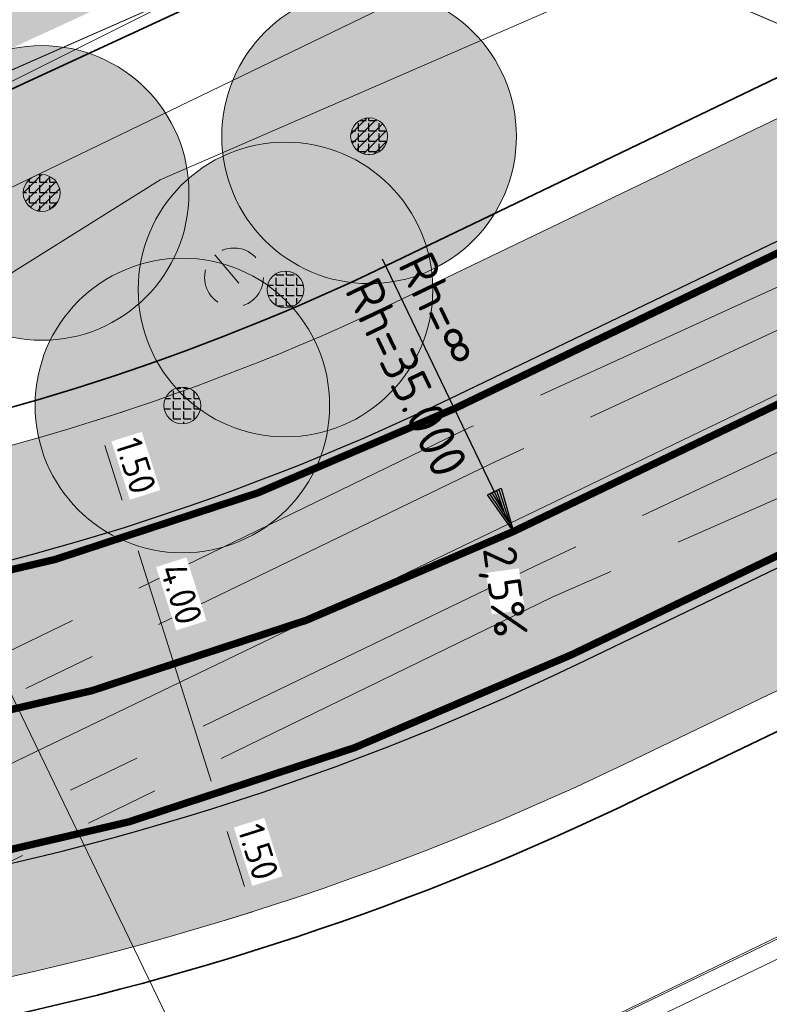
# Model space of a CAD drawing. Header units: metres. Extents: x 163543 to 168130, y 402678 to 405437.
# Tile 69 of 256: x 164463 to 164473, y 403418 to 403431. Entities that reach past the tile are written whole.
import ezdxf

# ---------------------------------------------------------------- set-up
doc = ezdxf.new("R2010")
doc.units = ezdxf.units.M
for name, pattern in [('X-CA190022.004-UO-ALM_Assen$0$AM-AS', [16, 10, -2, 2, -2]), ('X-CA190022.004-UO-DTM inmeting_v0.1$0$AM-AS', [16, 10, -2, 2, -2]), ('X-CA190022.004-UO-WHM_Putten en kolken combi_v0.1$0$RI-HUISAANSLUITING', [4.3, 2.5, -1.8])]:
    doc.linetypes.add(name, pattern=pattern)
doc.layers.get('0').update_dxf_attribs({"lineweight": 25})
for name, color, linetype, lineweight in [('X-CA190022.004-UO-ALM_Assen$0$N-WE-AM-AS_WEG-G', 10, 'X-CA190022.004-UO-ALM_Assen$0$AM-AS', 25), ('X-CA190022.004-UO-ALM_Assen$0$N-WE-AM-TANGENTPUNT-T25', 7, 'Continuous', 25), ('X-CA190022.004-UO-BGT_Ondergrond$0$GE_201_SHDHek_Lijn_GEM', 253, 'X-CA190022.004-UO-BGT_Ondergrond$0$Hekwerk', 9), ('X-CA190022.004-UO-BGT_Ondergrond$0$GE_251_SPRTrein_as_Lijn_GEM', 253, 'Continuous', 9), ('X-CA190022.004-UO-BGT_Ondergrond$0$GE_367_OWGBerm_groenvoorziening_grasenk_GEM', 253, 'Continuous', 9), ('X-CA190022.004-UO-BGT_Ondergrond$0$GE_421_OTDHalfverhard_gravel_Vlak_GEM', 253, 'Continuous', 9), ('X-CA190022.004-UO-BGT_Ondergrond$0$GE_541_OWTOever_slootkant_Vlak_GEM', 253, 'Continuous', 9), ('X-CA190022.004-UO-DTM inmeting_v0.1$0$B-WE-AM-AS_DWARSLIGGER-G', 246, 'X-CA190022.004-UO-DTM inmeting_v0.1$0$AM-AS', 0), ('X-CA190022.004-UO-DTM inmeting_v0.1$0$B-WE-AM-AS_SPOOR-G', 246, 'X-CA190022.004-UO-DTM inmeting_v0.1$0$AM-AS', 0), ('X-CA190022.004-UO-DTM inmeting_v0.1$0$B-WE-GR-BOOM-S', 246, 'Continuous', 0), ('X-CA190022.004-UO-DTM inmeting_v0.1$0$B-WE-GW-TALUD_KRUIN-G', 246, 'Continuous', 0), ('X-CA190022.004-UO-DTM inmeting_v0.1$0$B-WE-GW-TALUD_TEEN-G', 246, 'Continuous', 0), ('X-CA190022.004-UO-DWM_Beplanting$0$N-GV-GR-BOOM_SOLITAIR-G', 92, 'Continuous', 18), ('X-CA190022.004-UO-DWM_Beplanting$0$N-WE-GR-BOOM-S', 90, 'Continuous', 18), ('X-CA190022.004-UO-DWM_Snelfietsroute$0$N-WE-GW-BERM-G', 90, 'Continuous', 18), ('X-CA190022.004-UO-DWM_Snelfietsroute$0$N-WE-VH-KANTVERHARDING-G', 210, 'Continuous', 25), ('X-CA190022.004-UO-DWM_Snelfietsroute$0$N-WE-VW-MARKERING_LANGS_STREEP_DOORGETROKKEN_010-G', 7, 'Continuous', 0), ('X-CA190022.004-UO-GZM_Werkgrens_v0.2$0$N-WE-KG-GRENS_SYSTEEMGRENS-G', 7, 'X-CA190022.004-UO-GZM_Werkgrens_v0.2$0$KG-OG', 35), ('X-CA190022.004-UO-KAD_Percelen$0$B-WE-KG-GRENS_PERCEEL-GV', 150, 'Continuous', 9), ('X-CA190022.004-UO-TXT_Tekst 1op200$0$N-WE-VH-VERKANTING-G', 7, 'Continuous', 35), ('X-CA190022.004-UO-TXT_Tekst 1op200$0$N-WE-VH-VERKANTING-T18', 7, 'Continuous', 18), ('X-CA190022.004-UO-TXT_Tekst 1op200$0$X-XX-AL-AANKLEDING-M', 7, 'Continuous', 18), ('X-CA190022.004-UO-WHM_Putten en kolken combi_v0.1$0$B-WE-RI-DUIKER-G', 251, 'X-CA190022.004-UO-WHM_Putten en kolken combi_v0.1$0$RI-HUISAANSLUITING', 18)]:
    doc.layers.add(name, color=color, linetype=linetype, lineweight=lineweight)
doc.layers.add('X-CA190022.004-UO-ARC_Arcering$0$N-GV-GR-GRAS-A-200 GRASMENGSEL M1', color=62, linetype='Continuous', lineweight=18, transparency=0.5)
doc.layers.add('X-CA190022.004-UO-ARC_Arcering$0$N-WE-VH-VERHARDING_ASFALT_ROOD-A', color=232, linetype='Continuous', lineweight=0, transparency=0.5)
for name, color, linetype in [('X-CA190022.004-UO-DWM_Beplanting$0$B-WE-GR-BOOM-S AFKOMSTIG UIT BOMENBESTAND GEMEENTE', 252, 'Continuous'), ('X-CA190022.004-UO-DWM_Beplanting$0$B-WE-GR-BOOM-S AFKOMSTIG UIT DTM_v0.4', 252, 'Continuous'), ('X-CA190022.004-UO-DWM_Beplanting$0$N-GV-GR-GRAS-A-200', 7, 'Continuous')]:
    doc.layers.add(name, color=color, linetype=linetype)
doc.styles.add('X-CA190022.004-UO-ALM_Assen$0$NLCS-ISO', font='NLCS-ISO.ttf')
doc.styles.add('X-CA190022.004-UO-TXT_Tekst 1op200$0$NLCS-ISO-M200-T18', font='NLCS-ISO.ttf', dxfattribs={"height": 0.36})
doc.styles.add('X-CA190022.004-UO-TXT_Tekst 1op200$0$NLCS-ISO-M500-T18', font='NLCS-ISO.ttf', dxfattribs={"height": 0.9})
doc.linetypes.add('X-CA190022.004-UO-BGT_Ondergrond$0$Hekwerk', pattern='A,5,-1.5,[2,dgnlstyle-Veghel.shx,S=0.007936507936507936,R=0,X=0,Y=0],-1.5', length=8)
doc.linetypes.add('X-CA190022.004-UO-GZM_Werkgrens_v0.2$0$KG-OG', pattern='A,5.5,-1.5,[2,NLCS.SHX,S=0.5,R=0,X=0,Y=0],-1.5', length=8.5)
doc.dimstyles.new('X-CA190022.004-UO-TXT_Tekst 1op200$0$NLCS-M200-T18-PIJL_L2_H1', dxfattribs={"dimscale": 0.2, "dimtxt": 2.5, "dimasz": 1.8, "dimexe": 2, "dimexo": 2, "dimgap": 0.7, "dimtad": 1, "dimzin": 0, "dimdsep": 46, "dimtxsty": 'X-CA190022.004-UO-TXT_Tekst 1op200$0$NLCS-ISO-M200-T18', "dimcen": 0, "dimdle": 2, "dimclrd": 256, "dimclre": 256, "dimclrt": 10, "dimadec": 1, "dimazin": 0, "dimtfac": 1, "dimtdec": 3, "dimtofl": 0, "dimtmove": 0, "dimatfit": 3, "dimfxl": 2, "dimfxlon": 1, "dimtfillclr": 256, "dimtolj": 1, "dimtzin": 0, "dimlwd": -1, "dimlwe": -1, "dimarcsym": 0})

# ---------------------------------------------------------------- blocks, each defined once
blk = doc.blocks.new('X-CA190022.004-UO-DTM inmeting_v0.1$0$boom')
h = blk.add_hatch()
h.set_pattern_fill('ANSI31', color=256, scale=0.13)
h.set_pattern_definition([(45, (0, 0), (-0.2918583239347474, 0.2918583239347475), [])])
h.paths.add_polyline_path([(-1, 0, 1), (1, 0, 1)])
blk.add_circle((0, 0), 1)
blk = doc.blocks.new('X-CA190022.004-UO-DWM_Beplanting$0$SGR-BOOM_01-SO')
at = {"linetype": 'ByBlock', "lineweight": 18}
h = blk.add_hatch(color=0, dxfattribs=at)
h.dxf.hatch_style = 1
edge = h.paths.add_edge_path()
edge.add_arc((0, 0), 0.25, 0, 360)
at = {"color": 0, "linetype": 'ByBlock', "lineweight": 18}
for radius in [2, 0.25]:
    blk.add_circle((0, 0), radius, dxfattribs=at)
blk = doc.blocks.new('X-CA190022.004-UO-DWM_Beplanting$0$IMGEOBoom')
at = {"transparency": 33554457}
h = blk.add_hatch(color=256, dxfattribs=at)
h.dxf.hatch_style = 1
edge = h.paths.add_edge_path()
edge.add_arc((0, 0), 100, 0, 360)
edge = h.paths.add_edge_path(flags=17)
edge.add_arc((0, 0), 12.5, 0, 360)
h = blk.add_hatch()
h.set_pattern_fill('ANGLE', color=256)
h.set_pattern_definition([(0, (0, 0), (0, 6.985), [5.08, -1.905]), (90, (0, 0), (-6.985, 4.277078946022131e-16), [5.08, -1.905])])
edge = h.paths.add_edge_path(flags=17)
edge.add_arc((0, 0), 12.5, 0, 360)
at = {"layer": 'X-CA190022.004-UO-DWM_Beplanting$0$N-GV-GR-GRAS-A-200'}
h = blk.add_hatch(color=256, dxfattribs=at)
h.dxf.hatch_style = 1
edge = h.paths.add_edge_path(flags=17)
edge.add_arc((0, 0), 12.5, 0, 360)
at = {"xscale": 50, "yscale": 50, "zscale": 50}
blk.add_blockref('X-CA190022.004-UO-DWM_Beplanting$0$SGR-BOOM_01-SO', (0, 0), dxfattribs=at)
blk = doc.blocks.new('X-CA190022.004-UO-DWM_Beplanting$0$sfr nieuwe boom')
at = {"layer": 'X-CA190022.004-UO-DWM_Beplanting$0$N-GV-GR-BOOM_SOLITAIR-G', "transparency": 33554470}
h = blk.add_hatch(color=256, dxfattribs=at)
h.dxf.hatch_style = 1
edge = h.paths.add_edge_path()
edge.add_arc((0, 0), 2, 0, 360)
at = {"layer": 'X-CA190022.004-UO-DWM_Beplanting$0$N-GV-GR-BOOM_SOLITAIR-G'}
h = blk.add_hatch(color=256, dxfattribs=at)
h.dxf.hatch_style = 1
edge = h.paths.add_edge_path()
edge.add_arc((0, 0), 0.25, 0, 360)
for radius in [2, 0.25]:
    blk.add_circle((0, 0), radius, dxfattribs=at)
blk = doc.blocks.new('X-CA190022.004-UO-WHM_Putten en kolken combi_v0.1$0$B-SRI-PUT_BETON-SO')
at = {"flags": 128}
blk.add_lwpolyline([(-1.290005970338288, 1.528282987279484), (1.290089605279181, -1.528366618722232)], dxfattribs=at)
blk.add_circle((4.18174704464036e-05, -4.181572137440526e-05), 1.999999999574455)
blk = doc.blocks.new('X-CA190022.004-UO-ALM_Assen$0$SVH-RANDVERHARDING-SO')
at = {"color": 0}
for p, q in [((-0.5999999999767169, 3.499999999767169), (0.5999999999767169, 3.499999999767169)), ((0, 0), (-0.5999999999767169, 3.499999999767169)), ((-0.4000000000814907, 3.499999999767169), (0.4000000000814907, 3.499999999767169)), ((0, 0.7000000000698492), (-0.4000000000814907, 3.499999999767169)), ((-0.1999999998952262, 3.499999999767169), (0.1999999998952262, 3.499999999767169)), ((0, 1.749999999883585), (-0.1999999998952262, 3.499999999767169)), ((0.5999999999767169, 3.499999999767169), (0, 0)), ((0.4000000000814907, 3.499999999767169), (0, 0.7000000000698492)), ((0.1999999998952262, 3.499999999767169), (0, 1.749999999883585))]:
    blk.add_line(p, q, dxfattribs=at)
blk = doc.blocks.new('*D832')
at = {"layer": 'X-CA190022.004-UO-TXT_Tekst 1op200$0$X-XX-AL-AANKLEDING-M', "transparency": 16777216}
for p, q in [((164464.1359835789, 403426.0623851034), (164464.5172825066, 403426.1832616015)), ((164464.2447724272, 403425.7192160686), (164464.4804186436, 403424.9758817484)), ((164464.5892074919, 403424.6327127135), (164464.9705064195, 403424.7535892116))]:
    blk.add_line(p, q, dxfattribs=at)
for points in [[(164464.3019672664, 403425.7373475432), (164464.1875775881, 403425.7010845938), (164464.1359835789, 403426.0623851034)], [(164464.5376134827, 403424.9940132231), (164464.4232238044, 403424.9577502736), (164464.5892074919, 403424.6327127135)]]:
    blk.add_solid(points, dxfattribs=at)
at = {"layer": 'X-CA190022.004-UO-TXT_Tekst 1op200$0$X-XX-AL-AANKLEDING-M', "transparency": 16777216, "insert": (164464.6676346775, 403425.444250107), "char_height": 0.36, "attachment_point": 5, "rotation": 287.5892620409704, "style": 'X-CA190022.004-UO-TXT_Tekst 1op200$0$NLCS-ISO-M200-T18', "bg_fill": 3, "box_fill_scale": 1.1, "bg_fill_color": 256, "bg_fill_true_color": 13158600, "bg_fill_transparency": 0}
blk.add_mtext('\\A1;1.50', dxfattribs=at)
blk = doc.blocks.new('*D833')
at = {"layer": 'X-CA190022.004-UO-TXT_Tekst 1op200$0$X-XX-AL-AANKLEDING-M', "transparency": 16777216}
for p, q in [((164464.5892074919, 403424.6327127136), (164464.9705064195, 403424.7535892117)), ((164464.6979963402, 403424.2895436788), (164465.6890157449, 403421.1634220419)), ((164465.7978045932, 403420.8202530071), (164466.1791035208, 403420.9411295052))]:
    blk.add_line(p, q, dxfattribs=at)
for points in [[(164464.7551911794, 403424.3076751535), (164464.6408015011, 403424.271412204), (164464.5892074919, 403424.6327127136)], [(164465.746210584, 403421.1815535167), (164465.6318209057, 403421.1452905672), (164465.7978045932, 403420.8202530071)]]:
    blk.add_solid(points, dxfattribs=at)
at = {"layer": 'X-CA190022.004-UO-TXT_Tekst 1op200$0$X-XX-AL-AANKLEDING-M', "transparency": 16777216, "insert": (164465.2844632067, 403423.7045182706), "char_height": 0.36, "attachment_point": 5, "rotation": 287.58926204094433, "style": 'X-CA190022.004-UO-TXT_Tekst 1op200$0$NLCS-ISO-M200-T18', "bg_fill": 3, "box_fill_scale": 1.1, "bg_fill_color": 256, "bg_fill_true_color": 13158600, "bg_fill_transparency": 0}
blk.add_mtext('\\A1;4.00', dxfattribs=at)
blk = doc.blocks.new('*D834')
at = {"layer": 'X-CA190022.004-UO-TXT_Tekst 1op200$0$X-XX-AL-AANKLEDING-M', "transparency": 16777216}
for p, q in [((164465.7978045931, 403420.820253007), (164465.4165056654, 403420.6993765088)), ((164465.9065934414, 403420.4770839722), (164466.1422396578, 403419.7337496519)), ((164466.2510285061, 403419.3905806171), (164465.8697295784, 403419.269704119))]:
    blk.add_line(p, q, dxfattribs=at)
for points in [[(164465.9637882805, 403420.4952154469), (164465.8493986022, 403420.4589524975), (164465.7978045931, 403420.820253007)], [(164466.1994344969, 403419.7518811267), (164466.0850448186, 403419.7156181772), (164466.2510285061, 403419.3905806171)]]:
    blk.add_solid(points, dxfattribs=at)
at = {"layer": 'X-CA190022.004-UO-TXT_Tekst 1op200$0$X-XX-AL-AANKLEDING-M', "transparency": 16777216, "insert": (164466.3294556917, 403420.2021180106), "char_height": 0.36, "attachment_point": 5, "rotation": 287.58926204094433, "style": 'X-CA190022.004-UO-TXT_Tekst 1op200$0$NLCS-ISO-M200-T18', "bg_fill": 3, "box_fill_scale": 1.1, "bg_fill_color": 256, "bg_fill_true_color": 13158600, "bg_fill_transparency": 0}
blk.add_mtext('\\A1;1.50', dxfattribs=at)
blk = doc.blocks.new('*U119')
blk.add_solid([(-2.499999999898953, 0.9000000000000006), (-2.499999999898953, 5.181040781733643e-16), (1.500000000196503, -6.661338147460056e-16)])

msp = doc.modelspace()

# ---------------------------------------------------------------- hatches: boundary and pattern name
at = {"layer": 'X-CA190022.004-UO-ARC_Arcering$0$N-GV-GR-GRAS-A-200 GRASMENGSEL M1'}
h = msp.add_hatch(dxfattribs=at)
h.set_pattern_fill('AGR-GRAS_02-SO', color=256, scale=0.1, pattern_type=2)
h.set_pattern_definition([(0, (0, 0), (1, 1), [0.25, -0.75]), (0, (0.5499999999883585, 0.5999999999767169), (1, 1), [0.25, -0.75]), (90, (0.1000000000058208, 0.3499999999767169), (-1, 1), [0.25, -0.75]), (90, (0.5, 0.7000000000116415), (-1, 1), [0.25, -0.75]), (45, (0.2000000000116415, 0.7000000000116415), (0, 1.000000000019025), [0.25, -1.164213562]), (135, (0.5499999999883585, 0), (-1.000000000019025, 0), [0.25, -1.164213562]), (26.56505119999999, (0.25, 0.2999999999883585), (1.000000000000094, 4.000644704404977e-10), [0.25, -1.986067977]), (26.56505119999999, (0.7000000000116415, 0.7999999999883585), (1.000000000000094, 4.000644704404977e-10), [0.25, -1.986067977]), (63.43494882, (0.7000000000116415, 0), (5.099862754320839e-11, 1.000000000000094), [0.2499999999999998, -1.986067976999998]), (63.43494882, (0.25, 0.4500000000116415), (5.099862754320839e-11, 1.000000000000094), [0.2499999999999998, -1.986067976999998]), (63.43494882, (0.6000000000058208, 0.2000000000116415), (5.099862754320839e-11, 1.000000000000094), [0.2499999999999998, -1.986067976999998]), (116.5650512, (0, 0.5499999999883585), (-4.000648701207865e-10, 1.000000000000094), [0.2499999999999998, -1.986067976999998]), (153.43494882, (0.2000000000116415, 0.1500000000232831), (-1.000000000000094, 5.099898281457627e-11), [0.25, -1.986067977])])
edge = h.paths.add_edge_path()
edge.add_line((164449.7029061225, 403424.9755254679), (164474.2656488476, 403436.3265954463))
edge.add_arc((164405.8897984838, 403398.9722507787), 77.91408074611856, 28.64817846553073, 34.93481505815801)
edge.add_line((164469.7640787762, 403443.5892911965), (164469.754189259, 403443.5851003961))
edge.add_line((164469.754189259, 403443.5851003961), (164465.4240603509, 403441.7051986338))
edge.add_line((164465.4240603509, 403441.7051986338), (164465.3444135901, 403441.888655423))
edge.add_line((164465.3444135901, 403441.888655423), (164464.5617553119, 403441.5275642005))
edge.add_line((164464.5617553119, 403441.5275642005), (164465.583363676, 403439.3738042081))
edge.add_line((164465.583363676, 403439.3738042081), (164433.1890600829, 403424.2116647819))
edge.add_arc((164443.179680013, 403387.0319958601), 38.4985748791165, 80.59615713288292, 105.0407654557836, ccw=False)
edge.add_arc((164454.6168963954, 403456.089874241), 31.49999999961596, 260.5961571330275, 261.0252203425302)
h = msp.add_hatch(dxfattribs=at)
h.set_pattern_fill('AGR-GRAS_02-SO', color=256, scale=0.1, pattern_type=2)
h.set_pattern_definition([(0, (0, 0), (1, 1), [0.25, -0.75]), (0, (0.5499999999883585, 0.5999999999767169), (1, 1), [0.25, -0.75]), (90, (0.1000000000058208, 0.3499999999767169), (-1, 1), [0.25, -0.75]), (90, (0.5, 0.7000000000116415), (-1, 1), [0.25, -0.75]), (45, (0.2000000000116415, 0.7000000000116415), (0, 1.000000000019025), [0.25, -1.164213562]), (135, (0.5499999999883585, 0), (-1.000000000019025, 0), [0.25, -1.164213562]), (26.56505119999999, (0.25, 0.2999999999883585), (1.000000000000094, 4.000644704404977e-10), [0.25, -1.986067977]), (26.56505119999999, (0.7000000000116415, 0.7999999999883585), (1.000000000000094, 4.000644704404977e-10), [0.25, -1.986067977]), (63.43494882, (0.7000000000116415, 0), (5.099862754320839e-11, 1.000000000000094), [0.2499999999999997, -1.986067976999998]), (63.43494882, (0.25, 0.4500000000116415), (5.099862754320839e-11, 1.000000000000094), [0.2499999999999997, -1.986067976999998]), (63.43494882, (0.6000000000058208, 0.2000000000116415), (5.099862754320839e-11, 1.000000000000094), [0.2499999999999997, -1.986067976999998]), (116.5650512, (0, 0.5499999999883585), (-4.000648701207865e-10, 1.000000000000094), [0.2499999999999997, -1.986067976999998]), (153.43494882, (0.2000000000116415, 0.1500000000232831), (-1.000000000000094, 5.099898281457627e-11), [0.25, -1.986067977])])
edge = h.paths.add_edge_path()
edge.add_line((164477.9198786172, 403430.682123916), (164477.8331448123, 403430.8623383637))
edge.add_line((164477.8331448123, 403430.8623383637), (164478.0980021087, 403430.9898091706))
edge.add_line((164478.0980021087, 403430.9898091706), (164477.5572029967, 403431.5318702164))
edge.add_arc((164490.2134185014, 403443.6178211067), 17.49999999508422, 221.7040940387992, 223.6796640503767, ccw=False)
edge.add_line((164477.1480821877, 403431.9753562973), (164468.2774706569, 403427.7060987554))
edge.add_arc((164454.6168963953, 403456.0898742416), 31.50000000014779, 260.5963409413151, 295.70063201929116, ccw=False)
edge.add_arc((164443.1796800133, 403387.03199586), 38.49857487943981, 80.59600673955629, 116.5897901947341)
edge.add_line((164425.9477276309, 403421.4587308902), (164426.6171826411, 403420.1201368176))
edge.add_arc((164443.1794105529, 403386.9976197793), 37.03253337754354, 80.596894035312, 116.56639265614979, ccw=False)
edge.add_arc((164454.6168963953, 403456.0898742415), 33.00000000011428, 260.6046206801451, 295.7006320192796)
edge.add_line((164468.9279741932, 403426.3544903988), (164477.9198786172, 403430.682123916))
h = msp.add_hatch(dxfattribs=at)
h.set_pattern_fill('AGR-GRAS_02-SO', color=256, scale=0.1, pattern_type=2)
h.set_pattern_definition([(0, (0, 0), (1, 1), [0.25, -0.75]), (0, (0.5499999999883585, 0.5999999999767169), (1, 1), [0.25, -0.75]), (90, (0.1000000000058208, 0.3499999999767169), (-1, 1), [0.25, -0.75]), (90, (0.5, 0.7000000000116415), (-1, 1), [0.25, -0.75]), (45, (0.2000000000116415, 0.7000000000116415), (0, 1.000000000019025), [0.25, -1.164213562]), (135, (0.5499999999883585, 0), (-1.000000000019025, 0), [0.25, -1.164213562]), (26.56505119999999, (0.25, 0.2999999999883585), (1.000000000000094, 4.000644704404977e-10), [0.25, -1.986067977]), (26.56505119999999, (0.7000000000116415, 0.7999999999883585), (1.000000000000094, 4.000644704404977e-10), [0.25, -1.986067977]), (63.43494882, (0.7000000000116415, 0), (5.099862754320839e-11, 1.000000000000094), [0.2499999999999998, -1.986067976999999]), (63.43494882, (0.25, 0.4500000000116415), (5.099862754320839e-11, 1.000000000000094), [0.2499999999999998, -1.986067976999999]), (63.43494882, (0.6000000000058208, 0.2000000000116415), (5.099862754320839e-11, 1.000000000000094), [0.2499999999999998, -1.986067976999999]), (116.5650512, (0, 0.5499999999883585), (-4.000648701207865e-10, 1.000000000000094), [0.2499999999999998, -1.986067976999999]), (153.43494882, (0.2000000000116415, 0.1500000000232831), (-1.000000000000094, 5.099898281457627e-11), [0.25, -1.986067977])])
edge = h.paths.add_edge_path()
edge.add_line((164471.313153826, 403421.3985930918), (164482.7709181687, 403426.9129983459))
edge.add_line((164482.7709181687, 403426.9129983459), (164482.5024519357, 403427.1454897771))
edge.add_line((164482.5024519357, 403427.1454897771), (164481.7014991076, 403427.8410327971))
edge.add_line((164481.7014991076, 403427.8410327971), (164481.6841321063, 403427.8326743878))
edge.add_line((164481.6841321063, 403427.8326743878), (164481.5973983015, 403428.0128888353))
edge.add_line((164481.5973983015, 403428.0128888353), (164470.6626502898, 403422.7502014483))
edge.add_arc((164454.6168963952, 403456.0898742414), 37.00000000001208, 260.59634094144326, 295.7006320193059, ccw=False)
edge.add_arc((164443.1794430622, 403387.0017633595), 33.02844012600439, 80.60411488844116, 116.5691651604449)
edge.add_line((164428.4065544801, 403416.5422376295), (164429.0788023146, 403415.1980592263))
edge.add_arc((164443.1796778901, 403387.0317249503), 31.49884249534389, 80.59600917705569, 116.5938618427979, ccw=False)
edge.add_arc((164454.6168963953, 403456.0898742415), 38.5000000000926, 260.5963409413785, 295.7006320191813)
at = {"layer": 'X-CA190022.004-UO-ARC_Arcering$0$N-WE-VH-VERHARDING_ASFALT_ROOD-A'}
h = msp.add_hatch(color=256, dxfattribs=at)
h.dxf.hatch_style = 1
edge = h.paths.add_edge_path()
edge.add_line((164481.5973983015, 403428.0128888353), (164483.3995427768, 403428.8802268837))
edge.add_line((164483.3995427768, 403428.8802268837), (164483.6958866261, 403429.0228515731))
edge.add_line((164483.6958866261, 403429.0228515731), (164480.4067638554, 403431.8790147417))
edge.add_line((164480.4067638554, 403431.8790147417), (164479.7220230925, 403431.5494619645))
edge.add_line((164479.7220230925, 403431.5494619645), (164477.9198786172, 403430.6821239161))
edge.add_line((164477.9198786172, 403430.6821239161), (164468.9279741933, 403426.354490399))
edge.add_arc((164454.6168963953, 403456.0898742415), 33.00000000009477, 260.59634094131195, 295.70063201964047, ccw=False)
edge.add_arc((164443.1794105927, 403386.9976196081), 37.03253354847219, 80.60427228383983, 116.5663925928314)
edge.add_line((164426.6171826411, 403420.1201368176), (164428.4065544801, 403416.5422376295))
edge.add_arc((164443.1794432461, 403387.001762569), 33.02844091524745, 80.59542373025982, 116.5691648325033, ccw=False)
edge.add_arc((164454.6168963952, 403456.0898742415), 37.00000000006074, 260.6040996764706, 295.7006320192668)
edge.add_line((164470.6626502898, 403422.7502014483), (164481.5973983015, 403428.0128888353))

# ---------------------------------------------------------------- linework, layer by layer
at = {"layer": 'X-CA190022.004-UO-ALM_Assen$0$N-WE-AM-AS_WEG-G', "linetype": 'X-CA190022.004-UO-ALM_Assen$0$AM-AS', "lineweight": 18, "flags": 128}
msp.add_lwpolyline([(163996.3336493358, 403048.7078805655), (164190.428417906, 403269.7022139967, -0.04248648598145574), (164203.1301038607, 403281.900647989, -0.05950783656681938), (164394.9099900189, 403402.509361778, 0.004627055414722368), (164427.6093375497, 403418.3764426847, -0.1575725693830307), (164448.8982825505, 403421.5602137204, 0.1543805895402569), (164469.7953122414, 403424.5523459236), (164600.3150897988, 403487.369046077, -0.2096911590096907), (164620.3886000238, 403488.0752802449, 0.2093307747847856), (164640.4309921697, 403488.7665643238), (164764.0180252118, 403548.0366099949, -0.1493007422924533), (164778.4568812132, 403550.2301690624, 0.1996996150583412), (164797.0707545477, 403554.9547108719), (164807.4367029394, 403562.7175400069, 0.08719858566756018), (164813.3612815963, 403569.0256351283, -0.1361873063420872), (164823.4135919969, 403577.8419746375), (165121.4265764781, 403721.5335502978), (165178.771774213, 403748.854454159, -0.02762787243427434), (165181.3258110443, 403749.9024284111), (165206.7023570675, 403758.7117965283, -0.2281753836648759), (165222.2156522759, 403756.92710106, 0.2625260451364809), (165239.8769326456, 403756.0478409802), (165316.357038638, 403794.2949912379, -0.002955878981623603), (165321.6599724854, 403796.9078754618), (165454.6760993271, 403861.4737105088, 0.2337197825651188), (165465.5419418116, 403875.4828331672), (165466.0393278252, 403877.9301751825, -0.1382469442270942), (165476.4672373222, 403898.1944094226), (165483.3232835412, 403905.5400790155), (165502.0132482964, 403925.3181215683, 0.00270083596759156), (165511.6266676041, 403935.5312913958), (165520.3237442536, 403945.4553072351), (165525.6923273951, 403951.3658801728), (165530.615228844, 403956.3669465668, -0.06780363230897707), (165540.3856813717, 403964.2784885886), (165579.0076054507, 403987.5663360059, 0.233996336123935), (165587.6067037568, 404001.0272668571, -0.2578877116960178), (165597.6306713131, 404015.2620702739), (165668.8061252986, 404049.8624576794, 0.1241179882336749), (165680.9653913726, 404060.0928790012), (165692.909929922, 404076.6706676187, -0.3303788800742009), (165732.6456350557, 404089.3227425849, 0.1846113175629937), (165745.4916128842, 404089.77497305), (165892.3246628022, 404151.9071568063, 0.02506743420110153), (165914.8777454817, 404162.8133820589, -0.01071744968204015), (165924.3873477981, 404167.7535043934), (166007.5697587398, 404208.726249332, -0.0190725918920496), (166018.0170805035, 404213.3859907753, -0.1041133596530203), (166035.0595171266, 404216.3802910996), (166071.3637979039, 404215.1615490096, 0.1209432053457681), (166079.7626728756, 404216.9267814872), (166253.1152813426, 404300.2121870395, 0.1370197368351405), (166261.20282629, 404307.3086689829, -0.1370657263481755), (166269.2936265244, 404314.4067145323), (166458.0553023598, 404405.0532937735, -0.05495898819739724), (166465.292640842, 404407.5962293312), (166474.0115951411, 404409.6200769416, 0.05512116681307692), (166477.7441475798, 404410.9329152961), (166509.8455300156, 404426.3741046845, 0.06706615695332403), (166514.3066309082, 404429.3114036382, -0.06727732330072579), (166518.7828901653, 404432.2559861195), (166556.6686702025, 404450.4403351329, -0.01732068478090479), (166566.1850069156, 404454.6088799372, 0.01660197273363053), (166575.3124233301, 404458.5914386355), (166597.7510003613, 404469.2822299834, 0.1329779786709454), (166635.0885808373, 404501.3122219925, -0.04027287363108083), (166645.1747246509, 404513.8395784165), (166648.1959423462, 404517.0287349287, -0.07202746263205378), (166677.0195985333, 404539.8000358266), (166677.2461273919, 404539.9311914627, -0.08933287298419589), (166717.8167622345, 404554.585755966), (166734.2901361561, 404557.3869827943, 0.1628042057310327), (166748.2749261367, 404564.8680743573, -0.09224986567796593), (166757.8833526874, 404571.8738470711), (166814.8951966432, 404599.1350634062, -0.03237137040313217), (166817.2963922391, 404600.0977793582), (166825.540090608, 404602.7984847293, 0.08309599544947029), (166832.8509500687, 404606.6269308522, -0.05104093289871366), (166841.5511306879, 404611.9158900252), (166891.2886605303, 404635.588563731, -0.1080348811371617), (166898.7767261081, 404637.3338670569), (166928.2421893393, 404637.7391838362, 0.2092685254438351), (166941.3852138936, 404643.7086926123, -0.026762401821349), (166980.5363273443, 404682.8606394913, -0.02619809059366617), (167007.2291239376, 404704.4245627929, -0.01999349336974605), (167033.130253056, 404721.6599794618), (167034.9329898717, 404722.7582272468, -0.02850178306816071), (167071.4851403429, 404742.2630184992), (167095.8874986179, 404753.5487719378, 0.06107887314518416), (167112.4352643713, 404763.8129514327, -0.01637972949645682), (167116.3416166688, 404766.7484785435), (167122.4960900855, 404771.0654386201, -0.09347324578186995), (167132.2396271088, 404775.4785245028), (167140.6213436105, 404777.519708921, -0.05617792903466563), (167157.1982762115, 404779.6303146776), (167189.7312216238, 404780.098905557, -0.09129081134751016), (167196.1584139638, 404779.0110158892), (167222.3067585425, 404769.4734945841, 0.2038372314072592), (167236.3782206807, 404770.2117075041, 0.01782615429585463), (167328.8315635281, 404819.5522006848), (167395.6774769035, 404858.3489080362, 0.03125557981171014), (167406.0672886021, 404865.2809112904), (167511.4690776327, 404945.5504878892)], format="xyb", dxfattribs=at)
at = {"layer": 'X-CA190022.004-UO-ALM_Assen$0$N-WE-AM-TANGENTPUNT-T25', "linetype": 'Continuous', "lineweight": 25}
msp.add_line((164469.7953122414, 403424.5523459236), (164468.0172692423, 403428.246742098), dxfattribs=at)
at = {"layer": 'X-CA190022.004-UO-BGT_Ondergrond$0$GE_201_SHDHek_Lijn_GEM'}
msp.add_line((164456.675, 403428.038), (164465.477, 403431.918), dxfattribs=at)
at = {"layer": 'X-CA190022.004-UO-BGT_Ondergrond$0$GE_251_SPRTrein_as_Lijn_GEM'}
msp.add_line((164459.393, 403419.6770000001), (164476.531, 403427.931), dxfattribs=at)
at = {"layer": 'X-CA190022.004-UO-BGT_Ondergrond$0$GE_367_OWGBerm_groenvoorziening_grasenk_GEM', "flags": 128}
msp.add_lwpolyline([(164481.182, 403421.899), (164477.915, 403429.509), (164471.335, 403432.326), (164467.948, 403432.656), (164465.477, 403431.918), (164456.675, 403428.038), (164453.447, 403426.482)], dxfattribs=at)
at = {"layer": 'X-CA190022.004-UO-BGT_Ondergrond$0$GE_421_OTDHalfverhard_gravel_Vlak_GEM', "flags": 128}
for points in [[(164165.951, 403244.025), (164179.256, 403255.8890000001), (164194.822, 403268.535), (164208.266, 403279.037), (164224.258, 403291.345), (164239.848, 403303.124), (164265.634, 403321.347), (164281.893, 403332.496), (164295.285, 403341.33), (164306.875, 403348.529), (164327.291, 403360.547), (164338.225, 403366.811), (164366.676, 403382.161), (164379.112, 403388.334), (164393.255, 403395.423), (164405.774, 403401.616), (164418.343, 403407.883), (164453.447, 403426.482), (164456.675, 403428.038), (164465.477, 403431.918), (164467.948, 403432.656), (164471.335, 403432.326), (164477.915, 403429.509), (164481.182, 403421.899)], [(164479.789, 403421.948), (164478.772, 403421.491), (164473.863, 403419.286), (164458.271, 403411.732), (164451.965, 403408.12), (164448.528, 403406.504), (164438.845, 403401.859), (164435.646, 403400.325), (164404.334, 403384.783)]]:
    msp.add_lwpolyline(points, dxfattribs=at)
at = {"layer": 'X-CA190022.004-UO-BGT_Ondergrond$0$GE_541_OWTOever_slootkant_Vlak_GEM', "flags": 128}
msp.add_lwpolyline([(164471.709, 403413.607), (164461.191, 403409.172), (164455.882, 403405.808), (164453.126, 403403.335), (164452.283, 403401.37), (164441.975, 403395.917), (164441.025, 403397.721), (164451.55, 403402.92), (164451.65, 403403.217), (164451.628, 403403.816), (164451.43, 403404.167), (164451.269, 403404.452), (164450.664, 403404.7040000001), (164440.108, 403399.462), (164438.845, 403401.859), (164448.528, 403406.504), (164451.965, 403408.12), (164458.271, 403411.732), (164473.863, 403419.286), (164478.772, 403421.491), (164479.789, 403421.948)], dxfattribs=at)
at = {"layer": 'X-CA190022.004-UO-DTM inmeting_v0.1$0$B-WE-AM-AS_DWARSLIGGER-G', "ltscale": 0.5}
for p, q in [((164474.7119999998, 403428.48, 9.922), (164469.2060000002, 403425.966, 9.916)), ((164476.611, 403426.4130000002, 9.992), (164470.318, 403423.659, 9.918)), ((164469.2060000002, 403425.966, 9.916), (164458.7620000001, 403420.8939999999, 9.933)), ((164470.318, 403423.659, 9.918), (164459.8769999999, 403418.5690000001, 9.928))]:
    msp.add_line(p, q, dxfattribs=at)
at = {"layer": 'X-CA190022.004-UO-DTM inmeting_v0.1$0$B-WE-AM-AS_SPOOR-G', "ltscale": 0.5}
for p, q in [((164475.3730000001, 403428.2170000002, 10.075), (164469.4759999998, 403425.4640000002, 10.076)), ((164476.0720000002, 403426.889, 10.105), (164470.085, 403424.0830000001, 10.079)), ((164469.4759999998, 403425.4640000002, 10.076), (164459.0260000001, 403420.4160000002, 10.099)), ((164470.085, 403424.0830000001, 10.079), (164459.6680000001, 403419.0529999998, 10.096))]:
    msp.add_line(p, q, dxfattribs=at)
at = {"layer": 'X-CA190022.004-UO-DTM inmeting_v0.1$0$B-WE-GW-TALUD_KRUIN-G'}
for points in [[(164470.6529999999, 403431.7859999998, 9.642), (164464.997, 403429.324, 9.719), (164457.392, 403424.5649999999, 9.711), (164451.398, 403422.1379999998, 9.616), (164448.7620000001, 403421.0329999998, 9.586)], [(164451.548, 403407.9709999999, 9.72), (164460.9029999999, 403412.8429999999, 9.77), (164469.0090000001, 403416.912, 9.746), (164474.9610000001, 403419.7820000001, 9.817), (164477.6869999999, 403421.1439999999, 9.886), (164480.2570000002, 403421.946, 9.81), (164482.3620000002, 403421.7280000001, 9.704), (164483.094, 403420.2069999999, 9.464), (164482.889, 403418.3620000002, 9.22), (164482.0049999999, 403417.7800000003, 8.967), (164480.3109999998, 403417.4070000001, 9.002), (164476.1320000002, 403415.6260000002, 8.948), (164472.128, 403413.6269999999, 9.06), (164467.8500000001, 403411.9130000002, 9.101), (164464.3810000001, 403410.0300000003, 9.123)]]:
    msp.add_polyline3d(points, dxfattribs=at)
at = {"layer": 'X-CA190022.004-UO-DTM inmeting_v0.1$0$B-WE-GW-TALUD_TEEN-G'}
msp.add_polyline3d([(164425.307, 403412.9070000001, 8.948), (164434.1669999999, 403417.04, 8.957), (164440.216, 403419.4679999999, 9.135), (164445.5490000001, 403421.8399999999, 9.116), (164451.2799999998, 403424.8629999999, 9.245), (164457.6630000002, 403428.003, 9.326), (164463.452, 403430.8939999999, 9.362), (164466.9569999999, 403432.6490000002, 9.53), (164473.9789999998, 403433.682, 9.853)], dxfattribs=at)
at = {"layer": 'X-CA190022.004-UO-DWM_Snelfietsroute$0$N-WE-GW-BERM-G', "flags": 128}
for points in [[(164426.0523044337, 403421.5110316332, -0.1575725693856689), (164449.4701439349, 403425.0131797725, 0.1543805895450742), (164468.2774706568, 403427.7060987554), (164479.0329449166, 403432.8825050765)], [(164429.1663706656, 403415.2418537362, -0.1575725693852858), (164448.326421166, 403418.1072476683, 0.1543805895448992), (164471.313153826, 403421.3985930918), (164484.7346649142, 403427.8581125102)]]:
    msp.add_lwpolyline(points, format="xyb", dxfattribs=at)
at = {"layer": 'X-CA190022.004-UO-DWM_Snelfietsroute$0$N-WE-VH-KANTVERHARDING-G', "flags": 128}
for points in [[(164426.6206964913, 403420.1218475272, -0.1581897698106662), (164449.2250604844, 403423.5333371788, 0.1543805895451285), (164468.9279741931, 403426.3544903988), (164478.8191707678, 403431.1148587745)], [(164428.4074814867, 403416.5428824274, -0.1582115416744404), (164448.5715046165, 403419.5870902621, 0.1543805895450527), (164470.6626502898, 403422.7502014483), (164482.4965026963, 403428.4460139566)]]:
    msp.add_lwpolyline(points, format="xyb", dxfattribs=at)
at = {"layer": 'X-CA190022.004-UO-DWM_Snelfietsroute$0$N-WE-VW-MARKERING_LANGS_STREEP_DOORGETROKKEN_010-G', "const_width": 0.1, "flags": 128}
for points in [[(164426.7863343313, 403420.0332968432, -0.1575725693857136), (164449.2005521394, 403423.3853529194, 0.1543805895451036), (164468.9930245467, 403426.2193295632), (164479.8026972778, 403431.4218205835)], [(164427.4970486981, 403418.3217930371), (164427.6093375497, 403418.3764426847, -0.1575725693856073), (164448.8982825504, 403421.5602137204, 0.1543805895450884), (164469.7953122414, 403424.5523459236), (164481.8400258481, 403430.3492387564)]]:
    msp.add_lwpolyline(points, format="xyb", dxfattribs=at)
at = {"layer": 'X-CA190022.004-UO-DWM_Snelfietsroute$0$N-WE-VW-MARKERING_LANGS_STREEP_DOORGETROKKEN_010-G', "flags": 128}
msp.add_lwpolyline([(164428.3265654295, 403416.6703207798, 0.1, 0.1, -0.1583212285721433), (164448.5960129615, 403419.7350745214, 0.1, 0.1, 0.1543805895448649), (164470.5975999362, 403422.8853622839, 0.1, 0.1, 0), (164481.5323479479, 403428.1480496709, 0.1, 0.1, 0), (164483.3344924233, 403429.0153877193, 0, 0, 0)], format="xyseb", dxfattribs=at)
at = {"layer": 'X-CA190022.004-UO-GZM_Werkgrens_v0.2$0$N-WE-KG-GRENS_SYSTEEMGRENS-G', "ltscale": 0.2, "flags": 128}
for points in [[(164202.4471839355, 403276.2612616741, -0.007014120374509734), (164204.6842424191, 403278.1944806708), (164207.7316017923, 403280.6309342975), (164216.350955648, 403287.4712219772), (164219.0035534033, 403289.434108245), (164219.3746627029, 403289.7286192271), (164237.1836765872, 403303.1852059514), (164244.5865004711, 403308.605291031), (164248.7299054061, 403311.6378046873), (164253.9774847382, 403315.3666892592), (164261.1754745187, 403320.480446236), (164269.6822113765, 403326.3244647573), (164277.4779943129, 403331.5382684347), (164300.138869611, 403346.1530355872), (164322.9639978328, 403359.9259594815), (164334.0727303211, 403366.2923093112), (164351.6652632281, 403375.7974689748), (164373.7421382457, 403387.5498352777), (164399.9497431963, 403400.4638723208), (164429.2801321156, 403414.7433017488), (164430.1235736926, 403415.1409833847), (164430.9478262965, 403415.506283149), (164431.7770699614, 403415.8458020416), (164432.615246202, 403416.1613381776), (164433.4616619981, 403416.4526584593), (164434.3156183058, 403416.7195497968), (164435.1764106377, 403416.9618192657), (164436.0433296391, 403417.1792942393), (164436.3055164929, 403417.2587681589, -0.09982065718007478), (164451.9815185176, 403417.1790174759, 0.1310872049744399), (164471.5299883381, 403420.9480569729), (164482.532673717, 403426.2434413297), (164490.6930660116, 403418.7998493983), (164492.5861501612, 403419.7065134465), (164495.4035730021, 403416.5299918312, -0.01010042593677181), (164498.0738503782, 403413.5363083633), (164499.3853029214, 403412.0048366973), (164502.2759065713, 403408.6525450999), (164509.274412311, 403412.9480533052), (164511.7682141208, 403416.4610208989), (164509.1861236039, 403420.2014103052, -0.1750361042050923), (164509.3210798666, 403422.1351258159, -0.1801291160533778), (164510.5166693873, 403423.4312866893), (164518.8245311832, 403427.3151248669), (164545.0302416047, 403439.9269191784), (164571.6953268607, 403452.7535489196), (164577.9552917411, 403456.0641072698), (164591.4716804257, 403464.141949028), (164595.4462846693, 403466.1591353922), (164599.4311747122, 403468.181541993), (164600.8539115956, 403468.8630628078), (164605.9399590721, 403471.2415379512), (164622.0164705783, 403477.7583811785), (164627.272938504, 403479.8886915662), (164631.9472826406, 403481.9048786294), (164633.2674407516, 403482.5385622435, 0.08477773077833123), (164642.6089981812, 403485.3796505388), (164759.3320802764, 403541.3864717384), (164770.9742443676, 403544.8150730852), (164773.2724307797, 403545.3968587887), (164787.8865800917, 403542.289629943), (164789.8994408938, 403542.3802139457), (164793.2522167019, 403543.0482871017), (164800.2402211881, 403546.8141014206), (164803.6710322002, 403549.3659814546), (164804.7740494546, 403550.3596960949), (164806.982937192, 403547.3873851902), (164807.9070396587, 403546.1989325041), (164811.8704722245, 403549.2807697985), (164810.9532731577, 403550.4603442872), (164809.5116547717, 403552.4057701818), (164808.342669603, 403553.5746866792), (164810.0239640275, 403555.0893745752), (164807.82693957, 403558.0124714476), (164809.8344029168, 403559.5158162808, 0.08719858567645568), (164816.7069141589, 403566.8332066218, -0.1361886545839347), (164825.1509550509, 403574.2389801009), (164897.951587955, 403609.3404576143), (164931.0926747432, 403625.3204994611), (165054.7836542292, 403684.9604895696), (165123.1554235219, 403717.9264497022), (165148.5663854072, 403730.0329638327), (165175.6541256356, 403740.4784873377), (165188.1464371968, 403744.8235939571), (165187.6324323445, 403748.0918636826), (165185.2580450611, 403754.9315992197), (165180.037890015, 403753.6894865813, 0.02784581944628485), (165177.0513383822, 403752.4655620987), (165119.6977294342, 403725.1406508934), (165051.3091062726, 403692.1665645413), (164927.6180512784, 403632.5265380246), (164894.4771003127, 403616.5465616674), (164821.6764674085, 403581.445084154, 0.1361886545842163), (164810.015649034, 403571.2180636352, -0.08719858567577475), (164805.0390029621, 403565.919263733), (164803.0203514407, 403564.4075403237), (164799.415410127, 403569.2038422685), (164798.6149812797, 403568.6044188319), (164797.8152444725, 403568.0055136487), (164797.2158194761, 403568.8059445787), (164793.3705278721, 403565.9262908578), (164793.9699528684, 403565.1258599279), (164792.3761302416, 403563.932281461), (164795.8845084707, 403559.0636660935, -0.2015476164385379), (164780.0971775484, 403554.0570161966, 0.07565561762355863), (164771.1691888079, 403553.9823458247, -0.009754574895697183), (164764.0749090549, 403552.5358596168), (164754.2863395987, 403547.7986438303), (164747.4743492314, 403544.6063578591), (164708.340445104, 403525.5831572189), (164686.2179063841, 403515.3649846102), (164675.1479613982, 403509.8647663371), (164663.5244613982, 403504.2582663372), (164644.326586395, 403495.0707073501), (164639.4929121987, 403492.7230557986), (164638.2008723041, 403492.1265410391, -0.2018182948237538), (164621.8461223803, 403491.8003317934, 0.2094978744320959), (164598.5804137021, 403490.9733350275), (164556.1572466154, 403470.5661522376), (164536.2994594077, 403461.0079530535), (164516.3183906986, 403451.407959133), (164508.2317351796, 403447.5121291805), (164500.1867564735, 403443.6421835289), (164497.2033634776, 403443.0084814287), (164495.0902549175, 403442.27400261, 0.1307944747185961), (164492.913084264, 403444.8114515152), (164488.4347408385, 403447.8854838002), (164494.8986629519, 403449.8350294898), (164490.3149407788, 403452.2328764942), (164484.4843242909, 403450.5971355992, -0.07642678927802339), (164479.7480917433, 403454.7225616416), (164478.7991556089, 403455.8572518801), (164474.9179570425, 403452.9617439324), (164457.3434499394, 403473.5656706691), (164451.2568614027, 403468.374000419), (164465.5190818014, 403451.6533184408, -0.484296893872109), (164464.8169442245, 403448.1132255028), (164461.4164168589, 403446.3937776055), (164463.8934237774, 403441.7698684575), (164464.9162194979, 403439.6136052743), (164433.0167582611, 403424.6830765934, 0.0516595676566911), (164425.3001219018, 403421.7033575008), (164396.430770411, 403407.6483830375), (164370.0935852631, 403394.670494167), (164347.8842103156, 403382.8475930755), (164330.1818090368, 403373.2830720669), (164318.9080065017, 403366.8221215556), (164295.9033911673, 403352.9408932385), (164273.0860170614, 403338.2251946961), (164265.1933658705, 403332.9466057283), (164256.5935764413, 403327.0386612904), (164249.3435457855, 403321.8879322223), (164244.0502837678, 403318.1265859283), (164239.8604985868, 403315.0601269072), (164232.4089702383, 403309.6043821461), (164214.4760118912, 403296.0541423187), (164201.2887743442, 403285.5887988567, 0.01213108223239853), (164197.4136132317, 403282.3572203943)], [(164476.344677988, 403432.1435875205, -0.04204163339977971), (164474.6207099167, 403434.6251886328), (164474.1213204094, 403435.5427212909, 0.0004885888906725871), (164474.0497184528, 403435.6760000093), (164451.4853868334, 403425.24844678, 0.138309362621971), (164468.0606361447, 403428.1566348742)]]:
    msp.add_lwpolyline(points, format="xyb", close=True, dxfattribs=at)
at = {"layer": 'X-CA190022.004-UO-KAD_Percelen$0$B-WE-KG-GRENS_PERCEEL-GV', "flags": 128}
for points in [[(164595.838, 403501.354), (164555.326, 403482.367), (164489.137, 403451.001), (164492.811, 403446.689), (164487.569, 403444.164), (164476.902, 403439.143), (164474.656, 403438.052), (164469.708, 403435.65), (164459.04, 403430.474), (164460.276, 403427.915), (164478.654, 403436.809), (164549.795, 403471.239), (164610.094, 403500.047), (164740.684, 403562.794), (164887.38, 403633.726), (164885.502, 403637.729), (164830.972, 403611.838), (164787.129, 403591.173), (164774.865, 403585.072), (164771.579, 403589.482), (164763.848, 403582.954), (164722.665, 403561.134), (164654.869, 403529.019)], [(164460.276, 403427.915), (164466.349, 403415.367), (164487.883, 403425.722), (164496.111, 403429.679), (164555.855, 403458.619), (164593.206, 403476.41), (164588.97, 403485.217), (164612.074, 403496.328), (164616.314, 403487.512), (164746.772, 403550.188), (164893.326, 403621.049), (164887.38, 403633.726), (164740.684, 403562.794), (164610.094, 403500.047), (164549.795, 403471.239), (164478.654, 403436.809)], [(164468.748, 403410.406), (164486.08, 403417.995), (164492.111, 403420.636), (164493.855, 403418.592), (164495.298, 403416.903), (164503.089, 403421.185), (164615.905, 403478.304), (164662.782, 403501.158), (164772.136, 403553.829), (164770.057, 403555.749), (164790.783, 403565.26), (164789.551, 403566.923), (164799.538, 403571.715), (164894.973, 403617.537), (164893.326, 403621.049), (164746.772, 403550.188), (164616.314, 403487.512), (164616.456, 403487.216), (164593.352, 403476.106), (164593.206, 403476.41), (164555.855, 403458.619), (164496.111, 403429.679), (164487.883, 403425.722), (164466.349, 403415.367)]]:
    msp.add_lwpolyline(points, close=True, dxfattribs=at)
msp.add_lwpolyline([(164316.027, 403338.203), (164330.341, 403346.655), (164343.747, 403354.336), (164363.145, 403364.918), (164374.895, 403370.972), (164408.841, 403387.712), (164466.349, 403415.367), (164460.276, 403427.915), (164459.04, 403430.474), (164387.566, 403395.736), (164360.621, 403382.207), (164347.324, 403375.205), (164334.113, 403367.893), (164320.335, 403360.055)], dxfattribs=at)

# ---------------------------------------------------------------- block references
at = {"layer": 'X-CA190022.004-UO-ALM_Assen$0$N-WE-AM-TANGENTPUNT-T25', "linetype": 'Continuous', "lineweight": 25, "xscale": 0.1714285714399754, "yscale": 0.1714285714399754, "zscale": 0.1714285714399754, "rotation": 25.70063201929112}
msp.add_blockref('X-CA190022.004-UO-ALM_Assen$0$SVH-RANDVERHARDING-SO', (164469.7953122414, 403424.5523459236), dxfattribs=at)
at = {"layer": 'X-CA190022.004-UO-DTM inmeting_v0.1$0$B-WE-GR-BOOM-S', "linetype": 'ByBlock', "lineweight": -2, "xscale": 0.25, "yscale": 0.25, "zscale": 0.25}
for p in [(164467.834, 403429.916, 9.79), (164463.389, 403429.147, 9.721)]:
    msp.add_blockref('X-CA190022.004-UO-DTM inmeting_v0.1$0$boom', p, dxfattribs=at)
at = {"layer": 'X-CA190022.004-UO-DWM_Beplanting$0$B-WE-GR-BOOM-S AFKOMSTIG UIT BOMENBESTAND GEMEENTE', "xscale": 0.02, "yscale": 0.02, "zscale": 0.02}
for p in [(164466.699, 403427.837), (164465.299, 403426.262)]:
    msp.add_blockref('X-CA190022.004-UO-DWM_Beplanting$0$IMGEOBoom', p, dxfattribs=at)
at = {"layer": 'X-CA190022.004-UO-DWM_Beplanting$0$B-WE-GR-BOOM-S AFKOMSTIG UIT DTM_v0.4', "linetype": 'ByBlock', "lineweight": -2, "xscale": 0.02, "yscale": 0.02, "zscale": 0.02}
for p in [(164467.834, 403429.916, 9.79), (164463.389, 403429.147, 9.721)]:
    msp.add_blockref('X-CA190022.004-UO-DWM_Beplanting$0$IMGEOBoom', p, dxfattribs=at)
at = {"layer": 'X-CA190022.004-UO-DWM_Beplanting$0$N-WE-GR-BOOM-S', "rotation": 153.3819523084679}
msp.add_blockref('X-CA190022.004-UO-DWM_Beplanting$0$sfr nieuwe boom', (164461.1174167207, 403433.754839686), dxfattribs=at)
at = {"layer": 'X-CA190022.004-UO-TXT_Tekst 1op200$0$N-WE-VH-VERKANTING-G', "rotation": 295.2286993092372}
msp.add_blockref('*U119', (164468.8973625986, 403423.5898412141), dxfattribs=at)
at = {"layer": 'X-CA190022.004-UO-WHM_Putten en kolken combi_v0.1$0$B-WE-RI-DUIKER-G', "xscale": 0.2, "yscale": 0.2, "zscale": 0.2}
msp.add_blockref('X-CA190022.004-UO-WHM_Putten en kolken combi_v0.1$0$B-SRI-PUT_BETON-SO', (164466, 403428), dxfattribs=at)

# ---------------------------------------------------------------- texts
at = {"layer": 'X-CA190022.004-UO-ALM_Assen$0$N-WE-AM-TANGENTPUNT-T25', "linetype": 'Continuous', "lineweight": 25, "char_height": 0.5, "attachment_point": 1, "rotation": 295.70063201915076, "style": 'X-CA190022.004-UO-ALM_Assen$0$NLCS-ISO'}
for s, insert in [('Rh=∞', (164468.6680165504, 403428.393466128)), ('Rh=35.000', (164467.9471587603, 403428.0465309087))]:
    msp.add_mtext(s, dxfattribs=dict(at, insert=insert))

# ---------------------------------------------------------------- next in the draw order: texts
at = {"layer": 'X-CA190022.004-UO-TXT_Tekst 1op200$0$N-WE-VH-VERKANTING-T18', "insert": (164469.9075336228, 403423.7708935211), "char_height": 0.4499999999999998, "width": 0.566625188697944, "attachment_point": 2, "rotation": 277.89154211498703, "style": 'X-CA190022.004-UO-TXT_Tekst 1op200$0$NLCS-ISO-M500-T18', "bg_fill": 3, "box_fill_scale": 1, "bg_fill_color": 256, "bg_fill_transparency": 0}
msp.add_mtext('2,5%', dxfattribs=at)

# ---------------------------------------------------------------- next in the draw order: dimensions: what is measured, and where the dimension line sits
at = {"layer": 'X-CA190022.004-UO-TXT_Tekst 1op200$0$X-XX-AL-AANKLEDING-M'}
dim = msp.add_aligned_dim(p1=(164464.1359835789, 403426.0623851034), p2=(164464.5892074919, 403424.6327127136), distance=-3.51797119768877e-11, dimstyle='X-CA190022.004-UO-TXT_Tekst 1op200$0$NLCS-M200-T18-PIJL_L2_H1', override={"dimclrt": 256, "dimtmove": 2, "dimtfill": 1}, dxfattribs=at)
dim.commit()
dim.dimension.update_dxf_attribs({"geometry": '*D832', "text_midpoint": (164464.6676346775, 403425.444250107)})

# ---------------------------------------------------------------- next in the draw order: dimensions: what is measured, and where the dimension line sits
dim = msp.add_linear_dim(base=(164465.7978045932, 403420.8202530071), p1=(164464.5892074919, 403424.6327127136), p2=(164465.7978045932, 403420.8202530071), angle=107.5892620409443, dimstyle='X-CA190022.004-UO-TXT_Tekst 1op200$0$NLCS-M200-T18-PIJL_L2_H1', override={"dimclrt": 256, "dimtmove": 2, "dimtfill": 1}, dxfattribs=at)
dim.commit()
dim.dimension.update_dxf_attribs({"geometry": '*D833', "text_midpoint": (164465.2844632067, 403423.7045182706), "dimtype": 160})

# ---------------------------------------------------------------- next in the draw order: dimensions: what is measured, and where the dimension line sits
dim = msp.add_linear_dim(base=(164466.2510285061, 403419.3905806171), p1=(164465.7978045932, 403420.8202530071), p2=(164466.2510285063, 403419.3905806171), angle=107.5892620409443, dimstyle='X-CA190022.004-UO-TXT_Tekst 1op200$0$NLCS-M200-T18-PIJL_L2_H1', override={"dimclrt": 256, "dimtmove": 2, "dimtfill": 1}, dxfattribs=at)
dim.commit()
dim.dimension.update_dxf_attribs({"geometry": '*D834', "text_midpoint": (164466.3294556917, 403420.2021180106)})

doc.saveas('drawing.dxf')
